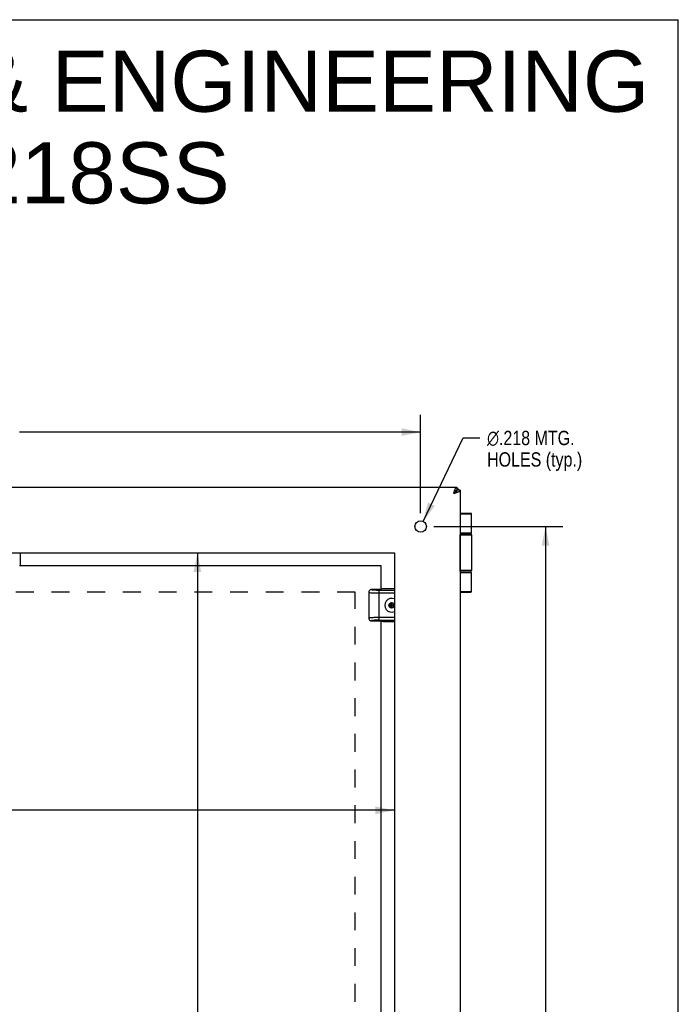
# Model space of a CAD drawing. Header units: inches. Extents: x 0 to 61.8, y 0 to 40.
# Tile 16 of 16: x 49.3 to 61.8, y 21.2 to 40. Entities that reach past the tile are written whole.
import ezdxf

# ---------------------------------------------------------------- set-up
doc = ezdxf.new("R2010")
doc.units = ezdxf.units.IN
doc.header["$LTSCALE"] = 3.4
doc.header["$MEASUREMENT"] = 0
doc.linetypes.add('HIDDEN', pattern=[0.2, 0.1, -0.1])
doc.layers.get('0').update_dxf_attribs({"linetype": 'CONTINUOUS'})
for name, color, linetype in [('02___PRT_ALL_AXES', 7, 'CONTINUOUS'), ('DEFAULT_2', 8, 'HIDDEN'), ('DIMENSIONS', 7, 'CONTINUOUS')]:
    doc.layers.add(name, color=color, linetype=linetype)
doc.styles.get("Standard").update_dxf_attribs({"font": 'arial.ttf'})
doc.styles.add('TEXTSTYLE_1', font='gdt', dxfattribs={"width": 0.8})
doc.dimstyles.new('DIMSTYLE_1', dxfattribs={"dimtxt": 0.272727, "dimasz": 0.363636, "dimexe": 0.09, "dimexo": 0.07, "dimgap": 0.0375, "dimtad": 0, "dimtih": 1, "dimtoh": 1, "dimzin": 4, "dimdsep": 46, "dimtxsty": 'Standard', "dimblk": '_FILLED', "dimblk1": '_FILLED', "dimblk2": '_FILLED', "dimcen": 0.09, "dimazin": 1, "dimtfac": 1, "dimtofl": 0, "dimtmove": 0, "dimatfit": 3, "dimldrblk": '_FILLED', "dimfxl": 1, "dimtolj": 1, "dimtzin": 4, "dimarcsym": 0})
doc.dimstyles.new('DIMSTYLE_2', dxfattribs={"dimtxt": 0.272727, "dimasz": 0.363636, "dimexe": 0.09, "dimexo": 0.07, "dimgap": 0.09, "dimtad": 0, "dimtih": 1, "dimtoh": 1, "dimdec": 3, "dimzin": 4, "dimdsep": 46, "dimtxsty": 'Standard', "dimblk": '_FILLED', "dimblk1": '_FILLED', "dimblk2": '_FILLED', "dimcen": 0.09, "dimadec": 3, "dimazin": 1, "dimtfac": 1, "dimtofl": 0, "dimtmove": 0, "dimatfit": 1, "dimldrblk": '_FILLED', "dimfxl": 1, "dimtolj": 1, "dimtzin": 4, "dimarcsym": 0})

# ---------------------------------------------------------------- blocks, each defined once
blk = doc.blocks.new('_FILLED')
at = {"color": 0, "linetype": 'ByBlock'}
blk.add_solid([(0, 0), (-1, 0.2), (-1, -0.2)], dxfattribs=at)
blk = doc.blocks.new('*D1')
at = {"layer": 'DIMENSIONS', "color": 2, "linetype": 'Continuous'}
for p, q in [((40.41, 30.602), (40.41, 32.472)), ((56.91, 30.602), (56.91, 32.472)), ((40.41, 32.145), (48.048, 32.145)), ((56.91, 32.145), (49.273, 32.145))]:
    blk.add_line(p, q, dxfattribs=at)
at = {"layer": 'DIMENSIONS', "color": 2, "linetype": 'Continuous', "xscale": 0.3636363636, "yscale": 0.3636363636, "zscale": 0.3636363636, "rotation": 180}
blk.add_blockref('_FILLED', (40.41, 32.145), dxfattribs=at)
at = {"layer": 'DIMENSIONS', "color": 2, "linetype": 'Continuous', "xscale": 0.3636363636, "yscale": 0.3636363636, "zscale": 0.3636363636}
blk.add_blockref('_FILLED', (56.91, 32.145), dxfattribs=at)
at = {"layer": 'DIMENSIONS', "color": 2, "linetype": 'Continuous', "insert": (48.66, 32.281), "char_height": 0.2727, "width": 0.95302, "attachment_point": 2, "line_spacing_factor": 0.9}
blk.add_mtext('16.50', dxfattribs=at)
blk = doc.blocks.new('*D2')
at = {"layer": 'DIMENSIONS', "color": 2, "linetype": 'Continuous'}
for p, q in [((56.958, 30.445), (57.721, 32.034)), ((57.721, 32.034), (58.039, 32.034))]:
    blk.add_line(p, q, dxfattribs=at)
at = {"layer": 'DIMENSIONS', "color": 2, "linetype": 'Continuous', "xscale": 0.3636363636, "yscale": 0.3636363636, "zscale": 0.3636363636, "rotation": 244.3288928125}
blk.add_blockref('_FILLED', (56.958, 30.445), dxfattribs=at)
at = {"layer": 'DIMENSIONS', "color": 2, "linetype": 'Continuous', "insert": (58.176, 32.17), "char_height": 0.27273, "width": 2.26191, "attachment_point": 1, "line_spacing_factor": 0.9, "style": 'TEXTSTYLE_1'}
blk.add_mtext('{\\fgdt;n}\\fArial;.218 MTG.\\PHOLES (typ.)', dxfattribs=at)
blk = doc.blocks.new('*D3')
at = {"layer": 'DIMENSIONS', "color": 2, "linetype": 'Continuous'}
for p, q in [((57.165, 30.347), (59.616, 30.347)), ((59.289, 30.347), (59.289, 20.37)), ((59.289, 9.847), (59.289, 19.824)), ((57.274, 9.847), (59.616, 9.847))]:
    blk.add_line(p, q, dxfattribs=at)
at = {"layer": 'DIMENSIONS', "color": 2, "linetype": 'Continuous', "xscale": 0.3636363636, "yscale": 0.3636363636, "zscale": 0.3636363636}
for p, rotation in [((59.289, 30.347), 90), ((59.289, 9.847), 270)]:
    blk.add_blockref('_FILLED', p, dxfattribs=dict(at, rotation=rotation))
at = {"layer": 'DIMENSIONS', "color": 2, "linetype": 'Continuous', "insert": (59.289, 20.233), "char_height": 0.2727, "width": 0.95302, "attachment_point": 2, "line_spacing_factor": 0.9}
blk.add_mtext('20.50', dxfattribs=at)
blk = doc.blocks.new('*D13')
at = {"layer": 'DIMENSIONS', "color": 2, "linetype": 'Continuous'}
for p, q in [((40.91, 24.942), (45.468, 24.942)), ((56.41, 24.942), (47.835, 24.942))]:
    blk.add_line(p, q, dxfattribs=at)
at = {"layer": 'DIMENSIONS', "color": 2, "linetype": 'Continuous', "xscale": 0.3636363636, "yscale": 0.3636363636, "zscale": 0.3636363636, "rotation": 180}
blk.add_blockref('_FILLED', (40.91, 24.942), dxfattribs=at)
at = {"layer": 'DIMENSIONS', "color": 2, "linetype": 'Continuous', "xscale": 0.3636363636, "yscale": 0.3636363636, "zscale": 0.3636363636}
blk.add_blockref('_FILLED', (56.41, 24.942), dxfattribs=at)
at = {"layer": 'DIMENSIONS', "color": 2, "linetype": 'Continuous', "insert": (46.651, 25.079), "char_height": 0.2727, "width": 2.09361, "attachment_point": 2, "line_spacing_factor": 0.9}
blk.add_mtext('15.50 BACK\\POPENING', dxfattribs=at)
blk = doc.blocks.new('*D14')
at = {"layer": 'DIMENSIONS', "color": 2, "linetype": 'Continuous'}
for p, q in [((52.659, 29.847), (52.659, 20.37)), ((52.659, 10.347), (52.659, 19.006))]:
    blk.add_line(p, q, dxfattribs=at)
at = {"layer": 'DIMENSIONS', "color": 2, "linetype": 'Continuous', "xscale": 0.3636363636, "yscale": 0.3636363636, "zscale": 0.3636363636}
for p, rotation in [((52.659, 29.847), 90), ((52.659, 10.347), 270)]:
    blk.add_blockref('_FILLED', p, dxfattribs=dict(at, rotation=rotation))
at = {"layer": 'DIMENSIONS', "color": 2, "linetype": 'Continuous', "insert": (52.659, 20.233), "char_height": 0.2727, "width": 1.75397, "attachment_point": 2, "line_spacing_factor": 0.9}
blk.add_mtext('19.50\\PBACK\\POPENING', dxfattribs=at)

msp = doc.modelspace()

# ---------------------------------------------------------------- linework, layer by layer
at = {"color": 7, "linetype": 'Continuous'}
for p, q in [((0, 40), (61.8182, 40)), ((61.8182, 0), (61.8182, 40)), ((57.579, 31.0157), (57.5405, 30.9771)), ((57.5672, 31.0157), (57.579, 31.0157)), ((57.579, 31.0157), (57.579, 31.0038)), ((57.6005, 31.0971), (57.6005, 31.0371)), ((57.6605, 31.0371), (57.6005, 31.0371)), ((57.631, 31.0371), (57.631, 31.0671)), ((57.8678, 30.5971), (57.6605, 30.5971)), ((57.8808, 30.5841), (57.6605, 30.5841)), ((57.8808, 30.2221), (57.6605, 30.2221)), ((57.6605, 30.2171), (57.8508, 30.2171)), ((57.6769, 30.2171), (57.6765, 30.2171)), ((57.6605, 30.1871), (57.8808, 30.1871)), ((57.6655, 29.5071), (57.6655, 30.1871)), ((57.6659, 30.1871), (57.6659, 29.5071)), ((49.2861, 29.8471), (49.2861, 29.6493)), ((49.2761, 29.5971), (49.2824, 29.6034)), ((57.8808, 29.5071), (57.6605, 29.5071)), ((57.8508, 29.4771), (57.6605, 29.4771)), ((57.6605, 29.4721), (57.8808, 29.4721)), ((57.6769, 29.4771), (57.6765, 29.4771)), ((55.9211, 29.0941), (55.9211, 28.6001)), ((55.9211, 29.0941), (55.9211, 29.0941)), ((56.1571, 29.1456), (55.9723, 29.1456)), ((56.0116, 29.1349), (56.0095, 29.1351)), ((56.0138, 29.1347), (56.0116, 29.1349)), ((56.0219, 29.1341), (56.0183, 29.1343)), ((56.0255, 29.1338), (56.0219, 29.1341)), ((56.0292, 29.1335), (56.0255, 29.1338)), ((56.0332, 29.1333), (56.0292, 29.1335)), ((56.0367, 29.1331), (56.0332, 29.1333)), ((56.04, 29.1329), (56.0367, 29.1331)), ((56.0443, 29.1326), (56.04, 29.1329)), ((56.049, 29.1324), (56.0443, 29.1326)), ((56.0491, 29.1324), (56.0491, 29.1324)), ((56.0491, 29.1324), (56.0491, 29.1324)), ((56.0625, 29.1318), (56.0592, 29.132)), ((56.0671, 29.1317), (56.0625, 29.1318)), ((56.0715, 29.1315), (56.0671, 29.1317)), ((56.0766, 29.1314), (56.0715, 29.1315)), ((56.0805, 29.1313), (56.0766, 29.1314)), ((56.0848, 29.1312), (56.0805, 29.1313)), ((56.0894, 29.1311), (56.0848, 29.1312)), ((56.0931, 29.131), (56.0894, 29.1311)), ((56.0983, 29.1309), (56.0931, 29.131)), ((56.1034, 29.1309), (56.0983, 29.1309)), ((56.1082, 29.1308), (56.1034, 29.1309)), ((56.1127, 29.1308), (56.1082, 29.1308)), ((56.117, 29.1308), (56.1127, 29.1308)), ((56.4105, 29.1308), (56.117, 29.1308)), ((56.1211, 29.1148), (56.1211, 29.1308)), ((56.1211, 29.081), (56.1211, 29.1148)), ((56.1211, 28.5634), (56.1211, 29.081)), ((56.1211, 29.081), (56.4105, 29.081)), ((56.4105, 29.1596), (56.2132, 29.1596)), ((57.6605, 29.1101), (57.8808, 29.1101)), ((57.6605, 29.0971), (57.8678, 29.0971)), ((56.3586, 28.8955), (56.3166, 28.8713)), ((56.3586, 28.8928), (56.319, 28.8699)), ((56.3586, 28.7987), (56.3586, 28.8955)), ((56.4005, 28.8713), (56.3586, 28.8955)), ((56.3981, 28.8699), (56.3586, 28.8928)), ((56.3166, 28.8229), (56.4005, 28.8713)), ((56.3166, 28.8713), (56.3166, 28.8229)), ((56.3166, 28.8713), (56.4005, 28.8229)), ((56.3166, 28.8229), (56.3586, 28.7987)), ((56.319, 28.8699), (56.319, 28.8243)), ((56.319, 28.8243), (56.3586, 28.8014)), ((56.3586, 28.8014), (56.3981, 28.8243)), ((56.3586, 28.7987), (56.4005, 28.8229)), ((56.3981, 28.8243), (56.3981, 28.8699)), ((56.4005, 28.8229), (56.4005, 28.8713)), ((55.9211, 28.6002), (55.9211, 28.6001)), ((55.9723, 28.5486), (56.1571, 28.5486)), ((56.4105, 28.6132), (56.1211, 28.6132)), ((56.1211, 28.5634), (56.4105, 28.5634)), ((56.1611, 28.5446), (56.1674, 28.5383)), ((56.4105, 28.5346), (56.2132, 28.5346))]:
    msp.add_line(p, q, dxfattribs=at)
at = {"color": 3, "linetype": 'Continuous'}
for p, q in [((39.7205, 31.0971), (57.6005, 31.0971)), ((57.6005, 31.0671), (57.631, 31.0671)), ((57.6605, 31.0371), (57.6605, 9.1571)), ((56.1611, 29.5971), (49.2721, 29.5971)), ((56.1611, 29.1456), (56.1611, 29.5971)), ((56.1611, 20.3956), (56.1611, 28.5486))]:
    msp.add_line(p, q, dxfattribs=at)
for points in [[(57.5405, 30.9771), (57.543, 30.9849), (57.5455, 30.9927), (57.548, 31.0005), (57.5505, 31.0081), (57.553, 31.0157), (57.5555, 31.0231), (57.558, 31.0302), (57.5605, 31.0371), (57.563, 31.0437), (57.5655, 31.0501), (57.568, 31.0562), (57.5705, 31.0619), (57.573, 31.0673), (57.5755, 31.0723), (57.578, 31.0769), (57.5805, 31.081), (57.583, 31.0847), (57.5855, 31.0879), (57.588, 31.0907), (57.5905, 31.093), (57.593, 31.0948), (57.5955, 31.0961), (57.598, 31.0968), (57.6005, 31.0971)], [(57.5405, 30.9771), (57.5483, 30.9796), (57.5561, 30.9821), (57.5638, 30.9846), (57.5715, 30.9871), (57.5791, 30.9896), (57.5864, 30.9921), (57.5936, 30.9946), (57.6005, 30.9971), (57.6071, 30.9996), (57.6135, 31.0021), (57.6196, 31.0046), (57.6253, 31.0071), (57.6307, 31.0096), (57.6357, 31.0121), (57.6403, 31.0146), (57.6444, 31.0171), (57.6481, 31.0196), (57.6513, 31.0221), (57.6541, 31.0246), (57.6564, 31.0271), (57.6582, 31.0296), (57.6595, 31.0321), (57.6602, 31.0346), (57.6605, 31.0371)]]:
    msp.add_lwpolyline(points, dxfattribs=at)
at = {"color": 7, "linetype": 'Continuous'}
for points in [[(57.5405, 30.9771), (57.5452, 30.9801), (57.5498, 30.9831), (57.5545, 30.9861), (57.559, 30.9891), (57.5634, 30.9921), (57.5677, 30.9951), (57.5718, 30.9981), (57.5757, 31.0011), (57.5794, 31.0041), (57.5829, 31.0071), (57.5861, 31.0101), (57.589, 31.0131), (57.5916, 31.0161), (57.5939, 31.0191), (57.5959, 31.0221), (57.5975, 31.0251), (57.5988, 31.0281), (57.5997, 31.0311), (57.6003, 31.0341), (57.6005, 31.0371)], [(57.5405, 30.9771), (57.5435, 30.9818), (57.5465, 30.9865), (57.5495, 30.9911), (57.5525, 30.9956), (57.5555, 31.0001), (57.5585, 31.0044), (57.5615, 31.0084), (57.5645, 31.0123), (57.5675, 31.0161), (57.5705, 31.0195), (57.5735, 31.0227), (57.5765, 31.0257), (57.5795, 31.0283), (57.5825, 31.0306), (57.5855, 31.0325), (57.5885, 31.0342), (57.5915, 31.0354), (57.5945, 31.0364), (57.5975, 31.0369), (57.6005, 31.0371)], [(57.6005, 31.0371), (57.6003, 31.0353), (57.5998, 31.0335), (57.5991, 31.0317), (57.598, 31.03), (57.5966, 31.0282), (57.5949, 31.0264), (57.5929, 31.0246), (57.5906, 31.0228), (57.5881, 31.021), (57.5853, 31.0192), (57.5823, 31.0175), (57.579, 31.0157)], [(57.6005, 31.0371), (57.5987, 31.0369), (57.5969, 31.0365), (57.5951, 31.0357), (57.5933, 31.0346), (57.5915, 31.0332), (57.5898, 31.0315), (57.588, 31.0295), (57.5862, 31.0272), (57.5844, 31.0247), (57.5826, 31.0219), (57.5808, 31.0189), (57.579, 31.0157)], [(57.6765, 30.2171), (57.6761, 30.2171), (57.6757, 30.217), (57.6753, 30.2169), (57.6748, 30.2168), (57.6744, 30.2166), (57.674, 30.2163), (57.6736, 30.2161), (57.6733, 30.2158), (57.6729, 30.2154), (57.6725, 30.215), (57.6721, 30.2146), (57.6717, 30.2141), (57.6714, 30.2136), (57.671, 30.2131), (57.6707, 30.2125), (57.6703, 30.2119), (57.67, 30.2112), (57.6697, 30.2106), (57.6693, 30.2098), (57.669, 30.2091), (57.6687, 30.2083), (57.6685, 30.2075), (57.6682, 30.2067), (57.6679, 30.2058), (57.6677, 30.2049), (57.6674, 30.204), (57.6672, 30.2031), (57.667, 30.2021), (57.6668, 30.2011), (57.6666, 30.2001), (57.6665, 30.1991), (57.6663, 30.1981), (57.6662, 30.197), (57.666, 30.1959), (57.6659, 30.1949), (57.6658, 30.1938), (57.6657, 30.1927), (57.6657, 30.1916), (57.6656, 30.1905), (57.6656, 30.1893), (57.6655, 30.1882), (57.6655, 30.1871)], [(57.6765, 30.2171), (57.676, 30.217), (57.6756, 30.2169), (57.6752, 30.2168), (57.6748, 30.2166), (57.6744, 30.2163), (57.674, 30.2161), (57.6736, 30.2158), (57.6733, 30.2154), (57.6729, 30.215), (57.6725, 30.2146), (57.6721, 30.2141), (57.6718, 30.2136), (57.6714, 30.2131), (57.671, 30.2125), (57.6707, 30.2119), (57.6704, 30.2112), (57.67, 30.2106), (57.6697, 30.2098), (57.6694, 30.2091), (57.6691, 30.2083), (57.6688, 30.2075), (57.6686, 30.2067), (57.6683, 30.2058), (57.6681, 30.2049), (57.6678, 30.204), (57.6676, 30.2031), (57.6674, 30.2021), (57.6672, 30.2011), (57.667, 30.2001), (57.6668, 30.1991), (57.6667, 30.1981), (57.6665, 30.197), (57.6664, 30.1959), (57.6663, 30.1949), (57.6662, 30.1938), (57.6661, 30.1927), (57.6661, 30.1916), (57.666, 30.1905), (57.666, 30.1893), (57.6659, 30.1882), (57.6659, 30.1871)], [(57.811, 30.2221), (57.8104, 30.2221), (57.8098, 30.2221), (57.8092, 30.2221), (57.8087, 30.222), (57.8081, 30.222), (57.8076, 30.222), (57.8071, 30.2219), (57.8066, 30.2219), (57.8061, 30.2218), (57.8057, 30.2217), (57.8053, 30.2217), (57.8049, 30.2216), (57.8045, 30.2215), (57.8041, 30.2214), (57.8038, 30.2214), (57.8034, 30.2213), (57.8031, 30.2212), (57.8028, 30.2211), (57.8025, 30.221), (57.8022, 30.2209), (57.8019, 30.2208), (57.8017, 30.2207), (57.8014, 30.2206), (57.8013, 30.2206)], [(49.2861, 29.6493), (49.286, 29.6435), (49.2859, 29.638), (49.2858, 29.6326), (49.2856, 29.6274), (49.2853, 29.6226), (49.285, 29.6182)], [(49.285, 29.6182), (49.2847, 29.6142), (49.2843, 29.6108), (49.2838, 29.608), (49.2834, 29.6058), (49.2829, 29.6043), (49.2824, 29.6034)], [(57.6765, 29.4771), (57.6761, 29.4771), (57.6757, 29.4772), (57.6753, 29.4773), (57.6748, 29.4774), (57.6744, 29.4776), (57.674, 29.4779), (57.6736, 29.4781), (57.6733, 29.4784), (57.6729, 29.4788), (57.6725, 29.4792), (57.6721, 29.4796), (57.6717, 29.4801), (57.6714, 29.4806), (57.671, 29.4811), (57.6707, 29.4817), (57.6703, 29.4823), (57.67, 29.483), (57.6697, 29.4836), (57.6693, 29.4844), (57.669, 29.4851), (57.6687, 29.4859), (57.6685, 29.4867), (57.6682, 29.4875), (57.6679, 29.4884), (57.6677, 29.4893), (57.6674, 29.4902), (57.6672, 29.4911), (57.667, 29.4921), (57.6668, 29.4931), (57.6666, 29.4941), (57.6665, 29.4951), (57.6663, 29.4961), (57.6662, 29.4972), (57.666, 29.4983), (57.6659, 29.4993), (57.6658, 29.5004), (57.6657, 29.5015), (57.6657, 29.5026), (57.6656, 29.5037), (57.6656, 29.5049), (57.6655, 29.506), (57.6655, 29.5071)], [(57.6765, 29.4771), (57.676, 29.4772), (57.6756, 29.4773), (57.6752, 29.4774), (57.6748, 29.4776), (57.6744, 29.4779), (57.674, 29.4781), (57.6736, 29.4784), (57.6733, 29.4788), (57.6729, 29.4792), (57.6725, 29.4796), (57.6721, 29.4801), (57.6718, 29.4806), (57.6714, 29.4811), (57.671, 29.4817), (57.6707, 29.4823), (57.6704, 29.483), (57.67, 29.4836), (57.6697, 29.4844), (57.6694, 29.4851), (57.6691, 29.4859), (57.6688, 29.4867), (57.6686, 29.4875), (57.6683, 29.4884), (57.6681, 29.4893), (57.6678, 29.4902), (57.6676, 29.4911), (57.6674, 29.4921), (57.6672, 29.4931), (57.667, 29.4941), (57.6668, 29.4951), (57.6667, 29.4961), (57.6665, 29.4972), (57.6664, 29.4983), (57.6663, 29.4993), (57.6662, 29.5004), (57.6661, 29.5015), (57.6661, 29.5026), (57.666, 29.5037), (57.666, 29.5049), (57.6659, 29.506), (57.6659, 29.5071)], [(57.8013, 29.4736), (57.8014, 29.4736), (57.8017, 29.4735), (57.8019, 29.4734), (57.8022, 29.4733), (57.8025, 29.4732), (57.8028, 29.4731), (57.8031, 29.473), (57.8034, 29.4729), (57.8038, 29.4728), (57.8041, 29.4728), (57.8045, 29.4727), (57.8049, 29.4726), (57.8053, 29.4725), (57.8057, 29.4725), (57.8061, 29.4724), (57.8066, 29.4723), (57.8071, 29.4723), (57.8076, 29.4722), (57.8081, 29.4722), (57.8087, 29.4722), (57.8092, 29.4721), (57.8098, 29.4721), (57.8104, 29.4721), (57.811, 29.4721)], [(55.9398, 29.1338), (55.9369, 29.1312), (55.9287, 29.1209), (55.9231, 29.1081), (55.9211, 29.0941)], [(55.9211, 29.0941), (55.9214, 29.0933), (55.9251, 29.0915), (55.9329, 29.0897), (55.9448, 29.0879), (55.9605, 29.0863), (55.9797, 29.0848)], [(55.9723, 29.1456), (55.9644, 29.1449), (55.9568, 29.1431), (55.9494, 29.1401), (55.9426, 29.1359), (55.9398, 29.1337)], [(55.9714, 29.143), (55.9714, 29.1431), (55.9713, 29.1431), (55.9713, 29.1432), (55.9713, 29.1432), (55.9712, 29.1433), (55.9712, 29.1434), (55.9712, 29.1434), (55.9711, 29.1435), (55.9711, 29.1436), (55.9711, 29.1437), (55.9711, 29.1437), (55.9711, 29.1438), (55.9711, 29.1439), (55.9711, 29.144), (55.9711, 29.144), (55.9711, 29.1441), (55.9711, 29.1442), (55.9711, 29.1443), (55.9712, 29.1444), (55.9712, 29.1444), (55.9712, 29.1445), (55.9712, 29.1445), (55.9712, 29.1445)], [(55.9712, 29.1445), (55.9712, 29.1445), (55.9712, 29.1445), (55.9712, 29.1445), (55.9713, 29.1446), (55.9713, 29.1447), (55.9715, 29.1449), (55.9718, 29.1452), (55.9723, 29.1456)], [(55.977, 29.1402), (55.9763, 29.1405), (55.9758, 29.1406), (55.9755, 29.1408), (55.9751, 29.1409), (55.9747, 29.141), (55.9744, 29.1412), (55.9741, 29.1413), (55.9737, 29.1414), (55.9735, 29.1416), (55.9732, 29.1417), (55.9729, 29.1419), (55.9727, 29.142), (55.9725, 29.1421), (55.9722, 29.1423), (55.9721, 29.1424), (55.9719, 29.1425), (55.9717, 29.1427), (55.9716, 29.1428), (55.9715, 29.1429), (55.9714, 29.143)], [(56.0095, 29.1351), (56.0066, 29.1354), (56.0047, 29.1356), (56.003, 29.1358), (56.0012, 29.136), (55.9994, 29.1362), (55.9977, 29.1364), (55.996, 29.1367), (55.9943, 29.1369), (55.9927, 29.1371), (55.9911, 29.1374), (55.9895, 29.1376), (55.988, 29.1379), (55.9865, 29.1381), (55.985, 29.1384), (55.9836, 29.1386), (55.9823, 29.1389), (55.981, 29.1392), (55.9798, 29.1395), (55.9786, 29.1398), (55.9776, 29.1401), (55.977, 29.1402)], [(55.9797, 29.0848), (55.9991, 29.0837), (56.0206, 29.0828), (56.0433, 29.082), (56.0676, 29.0815), (56.0937, 29.0811), (56.1211, 29.081)], [(56.0183, 29.1343), (56.0149, 29.1346), (56.0138, 29.1347)], [(56.0491, 29.1324), (56.049, 29.1324), (56.049, 29.1324)], [(56.0592, 29.132), (56.0508, 29.1323), (56.0491, 29.1324)], [(55.9796, 28.6094), (55.961, 28.608), (55.9455, 28.6064), (55.9334, 28.6046), (55.9254, 28.6028), (55.9215, 28.601), (55.9211, 28.6002)], [(55.9211, 28.6002), (55.9231, 28.586), (55.9288, 28.5732), (55.9371, 28.5629), (55.9401, 28.5602)], [(55.9401, 28.5602), (55.9425, 28.5584), (55.9494, 28.5542), (55.9568, 28.5511), (55.9644, 28.5493), (55.9723, 28.5486)], [(56.1211, 28.5634), (56.0884, 28.5631), (56.0588, 28.5622), (56.0316, 28.5608), (56.0085, 28.559), (55.9903, 28.5567), (55.9778, 28.5542), (55.9719, 28.5515), (55.9723, 28.5486)], [(56.1211, 28.6132), (56.0949, 28.6131), (56.0693, 28.6128), (56.0444, 28.6122), (56.021, 28.6115), (55.9992, 28.6105), (55.9796, 28.6094)], [(56.1822, 28.5357), (56.1782, 28.536), (56.1748, 28.5364), (56.172, 28.5368), (56.1698, 28.5373), (56.1683, 28.5378), (56.1674, 28.5383)], [(56.2132, 28.5346), (56.2075, 28.5346), (56.202, 28.5347), (56.1966, 28.5349), (56.1914, 28.5351), (56.1866, 28.5353), (56.1822, 28.5357)]]:
    msp.add_lwpolyline(points, dxfattribs=at)
msp.add_circle((56.3586, 28.8471), 0.0514, dxfattribs=at)
for centre, radius, start, end in [((57.8678, 30.5841), 0.013, 0, 90), ((57.8508, 30.1871), 0.03, 0, 90), ((57.8508, 29.5071), 0.03, 270, 360), ((57.8678, 29.1101), 0.013, 270, 360), ((56.3586, 28.8471), 0.131, 66.65717, 293.34283)]:
    msp.add_arc(centre, radius, start, end, dxfattribs=at)
msp.add_ellipse((56.2132, 29.1556), major_axis=(0.046, 0), ratio=0.0874887, start_param=1.5707963, end_param=3.0543262, dxfattribs=at)
at = {"layer": '02___PRT_ALL_AXES', "color": 7, "linetype": 'Continuous'}
for p, q in [((57.8808, 30.2221), (57.8808, 30.5841)), ((57.8013, 30.2221), (57.8013, 30.2171)), ((57.8808, 30.1871), (57.8808, 29.5071)), ((57.8013, 29.4771), (57.8013, 29.4721)), ((57.8808, 29.1101), (57.8808, 29.4721))]:
    msp.add_line(p, q, dxfattribs=at)
at = {"layer": '02___PRT_ALL_AXES', "color": 3, "linetype": 'Continuous'}
for p, q in [((40.9105, 29.8471), (56.4105, 29.8471)), ((56.4105, 29.8471), (56.4105, 10.3471))]:
    msp.add_line(p, q, dxfattribs=at)
msp.add_circle((56.9105, 30.3471), 0.109, dxfattribs=at)
at = {"layer": 'DEFAULT_2', "color": 8, "linetype": 'HIDDEN'}
for p, q in [((55.6611, 29.0971), (42.2861, 29.0971)), ((55.6611, 11.0971), (55.6611, 29.0971))]:
    msp.add_line(p, q, dxfattribs=at)

# ---------------------------------------------------------------- texts
at = {"layer": 'DIMENSIONS', "color": 2, "linetype": 'Continuous', "insert": (46.5445, 39.4103), "char_height": 1.163636, "width": 29.389388, "attachment_point": 2, "line_spacing_factor": 0.9}
msp.add_mtext('SAGINAW CONTROL & ENGINEERING\\PSCE-HWK2218SS', dxfattribs=at)

# ---------------------------------------------------------------- dimensions: what is measured, and where the dimension line sits
at = {"layer": 'DIMENSIONS', "color": 2, "linetype": 'Continuous'}
dim = msp.add_linear_dim(base=(56.9105, 32.1448), p1=(40.4105, 30.5316), p2=(56.9105, 30.5316), dimstyle='DIMSTYLE_1', dxfattribs=at)
dim.commit()
dim.dimension.update_dxf_attribs({"geometry": '*D1', "text_midpoint": (48.6721, 32.1432), "dimtype": 160})
dim = msp.add_diameter_dim_2p(p1=(56.9577, 30.4453), p2=(56.8633, 30.2489), text='%%c<> MTG.\\PHOLES (typ.)', dimstyle='DIMSTYLE_2', override={"dimpost": '<>'}, dxfattribs=at)
dim.commit()
dim.dimension.update_dxf_attribs({"geometry": '*D2', "text_midpoint": (59.3067, 31.8292), "dimtype": 163})
dim = msp.add_linear_dim(base=(59.2892, 9.8471), p1=(57.095, 30.3471), p2=(57.204, 9.8471), angle=270, dimstyle='DIMSTYLE_1', dxfattribs=at)
dim.commit()
dim.dimension.update_dxf_attribs({"geometry": '*D3', "text_midpoint": (59.2856, 20.0956), "dimtype": 160})
dim = msp.add_linear_dim(base=(56.4105, 24.9423), p1=(40.9105, 29.8471), p2=(56.4105, 29.8471), text='<> BACK\\POPENING', dimstyle='DIMSTYLE_1', dxfattribs=at)
dim.commit()
dim.dimension.update_dxf_attribs({"geometry": '*D13', "text_midpoint": (46.6514, 24.7378), "dimtype": 160})
dim = msp.add_linear_dim(base=(52.6586, 10.3471), p1=(56.4105, 29.8471), p2=(56.4105, 10.3471), angle=270, text='<>\\PBACK\\POPENING', dimstyle='DIMSTYLE_1', dxfattribs=at)
dim.commit()
dim.dimension.update_dxf_attribs({"geometry": '*D14', "text_midpoint": (52.6586, 19.688), "dimtype": 160})

doc.saveas('drawing.dxf')
